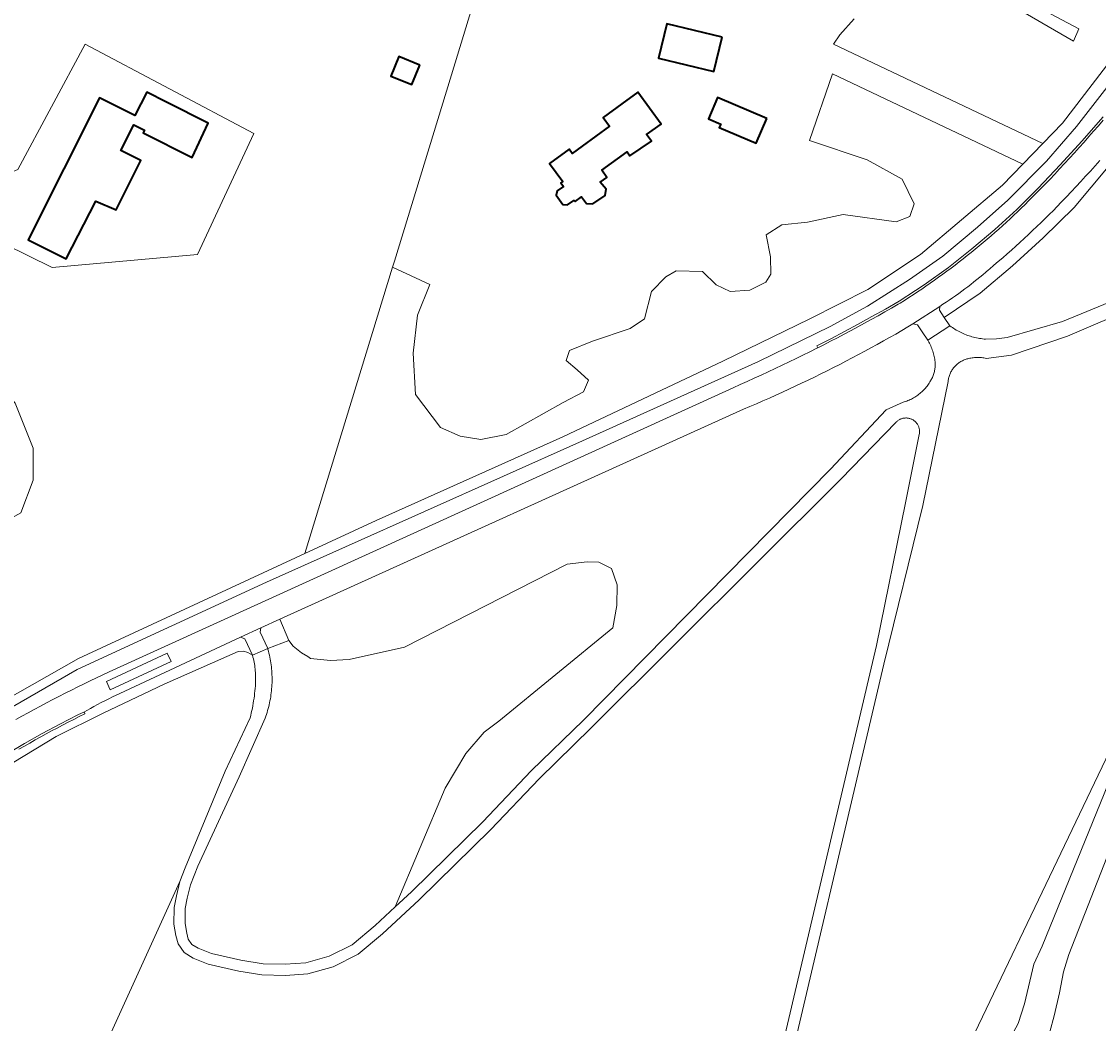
# Model space of a CAD drawing. Header units: metres. Extents: x 152737 to 157444, y 374779 to 378487.
# Tile 64 of 95: x 155587 to 155829, y 375700 to 375925. Entities that reach past the tile are written whole.
import ezdxf
from ezdxf.enums import TextEntityAlignment as Align

# ---------------------------------------------------------------- set-up
doc = ezdxf.new("R2010")
doc.units = ezdxf.units.M
for name, color, linetype, lineweight in [('B-XX-OG-BEBOUWING-GV', 7, 'Continuous', 35), ('B-XX-OG-BEBOUWING-T18', 10, 'Continuous', 18), ('B-XX-OG-TERREIN_CULTUURSCHEIDING-GV', 7, 'Continuous', 18), ('B-XX-OG-TOPOGRAFIE-T18', 10, 'Continuous', 18), ('B-XX-OG-WATER-GV', 130, 'Continuous', 18), ('B-XX-OG-WATER_SLOOT-GV', 120, 'Continuous', 18), ('B-XX-OG-WEG-GV', 7, 'Continuous', 18), ('B-XX-VH-VERHARDING_GRASBETONSTEEN-GV', 70, 'Continuous', 18)]:
    doc.layers.add(name, color=color, linetype=linetype, lineweight=lineweight)
doc.styles.add('NLCS-ISO-M-T18', font='NLCS-ISO.ttf', dxfattribs={"height": 1.8})

msp = doc.modelspace()

# ---------------------------------------------------------------- linework, layer by layer
at = {"layer": 'B-XX-OG-BEBOUWING-GV'}
for points in [[(155744.155, 375921.444), (155731.772, 375924.46), (155729.892, 375916.739), (155742.275, 375913.723)], [(155676.282, 375915.153), (155671.6, 375917.098), (155669.79, 375912.739), (155674.473, 375910.795)], [(155619.431, 375906.841), (155614.971, 375909.092), (155612.341, 375903.85), (155604.402, 375907.842), (155588.391, 375875.972), (155592.852, 375873.731), (155596.902, 375871.696), (155603.545, 375884.626), (155608.096, 375882.663), (155613.632, 375893.764), (155609.175, 375896.001), (155612.114, 375901.757), (155614.486, 375900.596), (155614.174, 375899.967), (155625.186, 375894.464), (155628.76, 375902.132)], [(155712.76, 375897.006), (155710.5, 375895.35), (155709.8, 375896.31), (155705.44, 375893.12), (155708.392, 375889.085), (155707.96, 375888.769), (155708.565, 375887.947), (155707.106, 375886.943), (155706.88, 375885.969), (155708.422, 375883.897), (155709.435, 375883.799), (155710.895, 375884.79), (155711.18, 375884.544), (155712.626, 375885.578), (155713.687, 375884.102), (155715.113, 375884.013), (155717.938, 375885.878), (155718.171, 375887.298), (155716.804, 375888.907), (155718.287, 375889.961), (155717.196, 375891.574), (155722.841, 375895.718), (155723.485, 375894.784), (155728.308, 375898.125), (155727.204, 375899.587), (155730.499, 375901.941), (155725.214, 375909.104), (155721.66, 375906.5), (155717.47, 375903.43), (155718.88, 375901.49)], [(155754.187, 375903.171), (155743.147, 375907.911), (155741.087, 375903.137), (155743.843, 375901.953), (155743.514, 375901.189), (155751.799, 375897.639)]]:
    msp.add_lwpolyline(points, close=True, dxfattribs=at)
at = {"layer": 'B-XX-OG-TERREIN_CULTUURSCHEIDING-GV'}
for points in [[(155575.454, 375768.242), (155599.658, 375781.983), (155650.459, 375805.527), (155670.196, 375869.833), (155670.613, 375871.192), (155684.239, 375915.679), (155690.344, 375935.886)], [(155690.344, 375935.886), (155684.239, 375915.679), (155670.613, 375871.192), (155670.196, 375869.833), (155678.508, 375865.907), (155675.768, 375859.013), (155674.818, 375850.487), (155675.341, 375841.223), (155680.918, 375833.853), (155685.338, 375831.851), (155689.97, 375831.113), (155695.654, 375832.269), (155708.499, 375839.423), (155713.026, 375841.842), (155714.185, 375844.473), (155711.66, 375846.79), (155709.134, 375848.896), (155709.872, 375851.107), (155715.03, 375853.21), (155723.558, 375856.049), (155726.716, 375858.259), (155728.297, 375864.364), (155731.562, 375867.626), (155733.878, 375868.994), (155739.773, 375868.886), (155742.824, 375865.832), (155745.982, 375864.358), (155750.403, 375864.672), (155753.983, 375866.46), (155755.141, 375868.249), (155755.037, 375872.144), (155754.092, 375877.092), (155757.566, 375879.302), (155763.356, 375879.931), (155771.357, 375881.613), (155783.251, 375880.03), (155786.304, 375881.187), (155787.253, 375884.028), (155784.623, 375889.608), (155776.729, 375893.927), (155763.783, 375898.247), (155768.946, 375913.193), (155811.686, 375892.966), (155816.148, 375897.574), (155769.185, 375919.877), (155770.619, 375921.957), (155773.819, 375925.586)], [(155817.926, 375926.703), (155824.274, 375923.344), (155823.081, 375920.543), (155807.926, 375929.285)], [(155807.926, 375929.285), (155823.081, 375920.543), (155824.274, 375923.344), (155817.926, 375926.703)], [(155773.819, 375925.586), (155770.619, 375921.957), (155769.185, 375919.877), (155816.148, 375897.574), (155820.612, 375902.184), (155836.389, 375922.732)], [(155586.068, 375891.757), (155601.13, 375919.858), (155639.019, 375899.844), (155626.378, 375872.69), (155593.745, 375869.754), (155561.68, 375885.543)], [(155835.777, 375916.911), (155823.758, 375901.421), (155816.981, 375893.641), (155808.32, 375884.846), (155801.539, 375878.808), (155793.716, 375872.309), (155786.227, 375867.046), (155776.792, 375861.061), (155768.456, 375856.468), (155752.358, 375848.644), (155712.824, 375830.8), (155641.853, 375799.112), (155599.39, 375779.485), (155576.117, 375766.085)], [(155585.598, 375768.292), (155586.971, 375769.054), (155588.347, 375769.808), (155589.727, 375770.556), (155591.111, 375771.297), (155592.499, 375772.03), (155593.89, 375772.756), (155595.285, 375773.476), (155596.683, 375774.188), (155598.086, 375774.893), (155599.492, 375775.591), (155600.901, 375776.281), (155602.314, 375776.965), (155603.73, 375777.641), (155605.15, 375778.31), (155606.573, 375778.972), (155746.631, 375842.766), (155748.216, 375843.463), (155749.797, 375844.167), (155751.375, 375844.879), (155752.95, 375845.598), (155754.521, 375846.324), (155756.089, 375847.057), (155757.654, 375847.798), (155759.215, 375848.546), (155760.773, 375849.301), (155762.327, 375850.063), (155763.878, 375850.833), (155765.425, 375851.609), (155765.657, 375851.727), (155765.433, 375852.172), (155768.543, 375853.764), (155771.641, 375855.387), (155774.724, 375857.038), (155777.792, 375858.717), (155780.852, 375860.431), (155783.889, 375862.168), (155787.604, 375864.61), (155789.497, 375865.855), (155794.959, 375869.774), (155800.259, 375873.909), (155805.388, 375878.255), (155810.338, 375882.805), (155815.1, 375887.55), (155820.083, 375892.789), (155824.949, 375898.135), (155829.697, 375903.587)], [(155828.946, 375893.74), (155827.898, 375892.565), (155826.845, 375891.395), (155825.786, 375890.231), (155824.721, 375889.072), (155823.65, 375887.918), (155822.573, 375886.77), (155821.49, 375885.628), (155820.402, 375884.49), (155819.308, 375883.359), (155818.532, 375882.573), (155817.615, 375881.655), (155816.692, 375880.742), (155815.764, 375879.835), (155814.83, 375878.934), (155813.89, 375878.039), (155812.945, 375877.149), (155811.995, 375876.265), (155811.039, 375875.387), (155810.078, 375874.516), (155809.111, 375873.65), (155808.139, 375872.79), (155807.162, 375871.936), (155806.179, 375871.088), (155805.192, 375870.246), (155804.199, 375869.41), (155804.003, 375869.238), (155803.354, 375868.677), (155802.7, 375868.123), (155802.041, 375867.574), (155801.377, 375867.032), (155800.708, 375866.496), (155800.034, 375865.966), (155799.355, 375865.442), (155798.671, 375864.925), (155797.982, 375864.414), (155797.289, 375863.91), (155796.591, 375863.412), (155795.888, 375862.92), (155795.181, 375862.435), (155794.469, 375861.957), (155793.753, 375861.486), (155793.032, 375861.021), (155793.011, 375860.161), (155794.057, 375858.556), (155802.133, 375864.009), (155809.367, 375870.159), (155816.265, 375876.427), (155823.224, 375883.212), (155830.852, 375892.311)], [(155830.852, 375892.311), (155823.224, 375883.212), (155816.265, 375876.427), (155809.367, 375870.159), (155802.133, 375864.009), (155794.057, 375858.556), (155795.3, 375856.65), (155795.581, 375856.445), (155795.867, 375856.246), (155796.157, 375856.054), (155796.451, 375855.869), (155796.75, 375855.69), (155797.053, 375855.519), (155797.359, 375855.354), (155797.669, 375855.197), (155797.983, 375855.046), (155798.3, 375854.903), (155798.621, 375854.767), (155798.944, 375854.639), (155799.271, 375854.518), (155799.599, 375854.405), (155799.931, 375854.299), (155800.265, 375854.201), (155800.601, 375854.111), (155800.939, 375854.028), (155801.278, 375853.953), (155801.62, 375853.886), (155801.963, 375853.827), (155802.307, 375853.776), (155802.652, 375853.732), (155802.998, 375853.697), (155803.309, 375853.672), (155805.74, 375853.707), (155808.15, 375854.03), (155820.581, 375857.6), (155835.355, 375863.72)], [(155837.278, 375860.984), (155821.682, 375854.331), (155809.15, 375850.1), (155806.324, 375849.658), (155803.482, 375849.341), (155803.22, 375849.394), (155802.956, 375849.44), (155802.69, 375849.477), (155802.424, 375849.507), (155802.157, 375849.529), (155801.89, 375849.542), (155801.622, 375849.548), (155801.354, 375849.546), (155801.087, 375849.535), (155800.82, 375849.517), (155800.553, 375849.491), (155800.288, 375849.457), (155800.023, 375849.414), (155799.76, 375849.364), (155799.561, 375849.321), (155799.35, 375849.273), (155799.141, 375849.218), (155798.933, 375849.155), (155798.729, 375849.085), (155798.527, 375849.006), (155798.328, 375848.921), (155798.132, 375848.828), (155797.94, 375848.728), (155797.752, 375848.621), (155797.568, 375848.507), (155797.388, 375848.387), (155797.213, 375848.26), (155797.043, 375848.126), (155796.877, 375847.986), (155796.717, 375847.84), (155796.562, 375847.689), (155796.414, 375847.532), (155796.271, 375847.369), (155796.134, 375847.201), (155796.003, 375847.029), (155795.879, 375846.851), (155795.762, 375846.669), (155795.651, 375846.483), (155795.547, 375846.293), (155795.451, 375846.1), (155795.361, 375845.902), (155795.279, 375845.702), (155795.205, 375845.499), (155795.137, 375845.293), (155795.078, 375845.085), (155795.026, 375844.874), (155794.983, 375844.662), (155794.946, 375844.449), (155794.918, 375844.234), (155794.912, 375844.174), (155789.26, 375816.311), (155780.505, 375780.723), (155755.536, 375674.566)], [(155585.471, 375839.282), (155589.468, 375829.176), (155589.465, 375822.018), (155586.726, 375814.65)], [(155753.501, 375677.268), (155778.805, 375784.856), (155785.322, 375816.941), (155788.445, 375832.293), (155788.472, 375832.447), (155788.491, 375832.603), (155788.503, 375832.759), (155788.506, 375832.916), (155788.501, 375833.072), (155788.488, 375833.228), (155788.468, 375833.383), (155788.439, 375833.538), (155788.403, 375833.69), (155788.359, 375833.84), (155788.307, 375833.988), (155788.248, 375834.133), (155788.181, 375834.275), (155788.107, 375834.413), (155788.027, 375834.547), (155787.939, 375834.677), (155787.845, 375834.803), (155787.745, 375834.923), (155787.639, 375835.038), (155787.527, 375835.148), (155787.41, 375835.251), (155787.287, 375835.349), (155787.16, 375835.44), (155787.028, 375835.525), (155786.892, 375835.602), (155786.752, 375835.673), (155786.609, 375835.736), (155786.463, 375835.793), (155786.314, 375835.841), (155786.163, 375835.882), (155786.009, 375835.915), (155785.855, 375835.94), (155785.699, 375835.957), (155785.543, 375835.967), (155785.386, 375835.968), (155785.23, 375835.961), (155785.074, 375835.947), (155784.919, 375835.924), (155784.765, 375835.894), (155784.613, 375835.855), (155784.463, 375835.809), (155784.316, 375835.756), (155784.172, 375835.695), (155784.031, 375835.626), (155783.894, 375835.551), (155783.76, 375835.469), (155783.632, 375835.38), (155783.507, 375835.284), (155783.388, 375835.183), (155783.275, 375835.075), (155783.239, 375835.039), (155770.842, 375822.261), (155714.756, 375766.371), (155703.07, 375754.967), (155692.235, 375743.577), (155676.144, 375727.816), (155667.951, 375720.167), (155662.482, 375715.567), (155656.862, 375712.775), (155651.159, 375711.149), (155646.155, 375710.816), (155640.853, 375710.939), (155635.64, 375711.806), (155628.798, 375713.319), (155625.377, 375714.665), (155623.358, 375715.931), (155622.004, 375717.931), (155621.509, 375719.78), (155621.1, 375722.305), (155621.107, 375726.082), (155621.631, 375728.666), (155622.396, 375731.925), (155600.257, 375683.193)], [(155582.691, 375757.182), (155594.657, 375764.432), (155605.202, 375769.68), (155618.879, 375776.237), (155635.524, 375783.524), (155636.679, 375783.638), (155637.656, 375783.35), (155638.721, 375782.69), (155637.022, 375786.392), (155636.052, 375786.731), (155608.957, 375774.147), (155608.115, 375773.747), (155607.277, 375773.34), (155606.442, 375772.925), (155605.611, 375772.503), (155604.784, 375772.075), (155603.96, 375771.639), (155603.14, 375771.196), (155602.323, 375770.746), (155601.511, 375770.289), (155601.007, 375770.001), (155601.097, 375769.546), (155599.843, 375768.922), (155598.593, 375768.291), (155597.347, 375767.654), (155596.105, 375767.008), (155594.866, 375766.356), (155593.63, 375765.697), (155592.399, 375765.031), (155591.171, 375764.358), (155589.948, 375763.677), (155588.728, 375762.99), (155587.512, 375762.296), (155586.3, 375761.595)], [(155600.257, 375683.193), (155622.396, 375731.925), (155623.598, 375734.955), (155632.6, 375756.65), (155638.191, 375768.662), (155638.329, 375769.202), (155638.459, 375769.744), (155638.581, 375770.288), (155638.695, 375770.834), (155638.801, 375771.381), (155638.9, 375771.93), (155638.99, 375772.48), (155639.073, 375773.031), (155639.148, 375773.584), (155639.215, 375774.137), (155639.274, 375774.691), (155639.325, 375775.247), (155639.368, 375775.802), (155639.403, 375776.359), (155639.411, 375776.509), (155639.428, 375776.896), (155639.438, 375777.283), (155639.439, 375777.671), (155639.433, 375778.058), (155639.418, 375778.445), (155639.396, 375778.832), (155639.365, 375779.218), (155639.327, 375779.603), (155639.28, 375779.988), (155639.226, 375780.371), (155639.164, 375780.754), (155639.093, 375781.135), (155639.016, 375781.514), (155638.93, 375781.892), (155638.836, 375782.268), (155638.721, 375782.69), (155637.656, 375783.35), (155636.679, 375783.638), (155635.524, 375783.524), (155618.879, 375776.237), (155605.202, 375769.68), (155594.657, 375764.432), (155582.691, 375757.182)], [(155808.519, 375696.163), (155810.625, 375700.038), (155812.059, 375704.439), (155814.121, 375713.34), (155816.014, 375717.389), (155841.36, 375779.718)], [(155789.176, 375673.423), (155831.155, 375761.127)], [(155831.155, 375761.127), (155789.176, 375673.423)]]:
    msp.add_lwpolyline(points, dxfattribs=at)
for points in [[(155744.155, 375921.444), (155742.275, 375913.723), (155729.892, 375916.739), (155731.772, 375924.46)], [(155563.262, 375889.045), (155561.68, 375885.543), (155593.745, 375869.754), (155626.378, 375872.69), (155639.019, 375899.844), (155601.13, 375919.858), (155586.068, 375891.757), (155581.119, 375889.653), (155572.277, 375887.867), (155567.54, 375888.184)], [(155676.282, 375915.153), (155674.473, 375910.795), (155669.79, 375912.739), (155671.6, 375917.098)], [(155811.686, 375892.966), (155768.946, 375913.193), (155763.783, 375898.247), (155776.729, 375893.927), (155784.623, 375889.608), (155787.253, 375884.028), (155786.304, 375881.187), (155783.251, 375880.03), (155771.357, 375881.613), (155763.356, 375879.931), (155757.566, 375879.302), (155754.092, 375877.092), (155755.037, 375872.144), (155755.141, 375868.249), (155753.983, 375866.46), (155750.403, 375864.672), (155745.982, 375864.358), (155742.824, 375865.832), (155739.773, 375868.886), (155733.878, 375868.994), (155731.562, 375867.626), (155728.297, 375864.364), (155726.716, 375858.259), (155723.558, 375856.049), (155715.03, 375853.21), (155709.872, 375851.107), (155709.134, 375848.896), (155711.66, 375846.79), (155714.185, 375844.473), (155713.026, 375841.842), (155708.499, 375839.423), (155695.654, 375832.269), (155689.97, 375831.113), (155685.338, 375831.851), (155680.918, 375833.853), (155675.341, 375841.223), (155674.818, 375850.487), (155675.768, 375859.013), (155678.508, 375865.907), (155670.196, 375869.833), (155650.459, 375805.527), (155666.516, 375812.968), (155708.409, 375831.736), (155744.319, 375848.737), (155763.875, 375858.215), (155776.85, 375864.795), (155788.694, 375872.687), (155807.12, 375888.251)], [(155619.431, 375906.841), (155628.76, 375902.132), (155625.186, 375894.464), (155614.174, 375899.967), (155614.486, 375900.596), (155612.114, 375901.757), (155609.175, 375896.001), (155613.632, 375893.764), (155608.096, 375882.663), (155603.545, 375884.626), (155596.902, 375871.696), (155592.852, 375873.731), (155588.391, 375875.972), (155604.402, 375907.842), (155612.341, 375903.85), (155614.971, 375909.092)], [(155712.76, 375897.006), (155718.88, 375901.49), (155717.47, 375903.43), (155721.66, 375906.5), (155725.214, 375909.104), (155730.499, 375901.941), (155727.204, 375899.587), (155728.308, 375898.125), (155723.485, 375894.784), (155722.841, 375895.718), (155717.196, 375891.574), (155718.287, 375889.961), (155716.804, 375888.907), (155718.171, 375887.298), (155717.938, 375885.878), (155715.113, 375884.013), (155713.687, 375884.102), (155712.626, 375885.578), (155711.18, 375884.544), (155710.895, 375884.79), (155709.435, 375883.799), (155708.422, 375883.897), (155706.88, 375885.969), (155707.106, 375886.943), (155708.565, 375887.947), (155707.96, 375888.769), (155708.392, 375889.085), (155705.44, 375893.12), (155709.8, 375896.31), (155710.5, 375895.35)], [(155754.187, 375903.171), (155751.799, 375897.639), (155743.514, 375901.189), (155743.843, 375901.953), (155741.087, 375903.137), (155743.147, 375907.911)], [(155548.053, 375857.641), (155546.107, 375853.668), (155552.421, 375849.61), (155555.367, 375845.187), (155555.154, 375838.03), (155545.885, 375819.927), (155545.883, 375814.664), (155550.091, 375808.136), (155557.67, 375806.028), (155575.144, 375808.338), (155586.726, 375814.65), (155589.465, 375822.018), (155589.468, 375829.176), (155585.471, 375839.282), (155580.631, 375844.758), (155569.896, 375850.867)], [(155644.861, 375790.765), (155646.856, 375786.046), (155647.897, 375784.757), (155649.754, 375783.274), (155651.134, 375782.449), (155651.773, 375781.95), (155656.228, 375781.489), (155660.398, 375781.713), (155672.827, 375784.495), (155709.369, 375803.117), (155713.872, 375803.683), (155716.504, 375803.577), (155719.345, 375802.208), (155720.607, 375798.523), (155720.501, 375793.891), (155719.651, 375788.858), (155694.049, 375767.883), (155690.717, 375765.426), (155686.599, 375760.61), (155681.968, 375752.836), (155670.751, 375726.2), (155674.416, 375729.622), (155690.455, 375745.333), (155701.29, 375756.723), (155713.009, 375768.16), (155768.481, 375824.502), (155781.001, 375837.81), (155784.79, 375839.512), (155785.065, 375839.591), (155785.337, 375839.679), (155785.608, 375839.773), (155785.875, 375839.876), (155786.139, 375839.986), (155786.4, 375840.103), (155786.658, 375840.227), (155786.912, 375840.358), (155787.163, 375840.497), (155787.409, 375840.642), (155787.651, 375840.795), (155787.889, 375840.954), (155788.123, 375841.119), (155788.351, 375841.291), (155788.575, 375841.47), (155788.794, 375841.654), (155789.007, 375841.845), (155789.215, 375842.042), (155789.418, 375842.244), (155789.614, 375842.452), (155789.805, 375842.665), (155789.99, 375842.883), (155790.169, 375843.107), (155790.341, 375843.335), (155790.507, 375843.569), (155790.666, 375843.806), (155790.819, 375844.049), (155790.964, 375844.295), (155791.051, 375844.449), (155791.167, 375844.65), (155791.276, 375844.856), (155791.378, 375845.065), (155791.472, 375845.277), (155791.56, 375845.493), (155791.639, 375845.711), (155791.712, 375845.932), (155791.776, 375846.155), (155791.833, 375846.381), (155791.882, 375846.608), (155791.923, 375846.837), (155791.957, 375847.067), (155791.982, 375847.298), (155791.999, 375847.53), (155792.009, 375847.762), (155792.01, 375847.994), (155792.003, 375848.227), (155791.989, 375848.459), (155791.982, 375848.539), (155791.943, 375848.85), (155791.897, 375849.161), (155791.842, 375849.47), (155791.78, 375849.777), (155791.71, 375850.083), (155791.632, 375850.387), (155791.547, 375850.689), (155791.453, 375850.988), (155791.352, 375851.285), (155791.244, 375851.58), (155791.128, 375851.871), (155791.005, 375852.16), (155790.874, 375852.445), (155790.736, 375852.727), (155790.591, 375853.005), (155790.439, 375853.279), (155790.352, 375853.43), (155789.1, 375855.298), (155788.052, 375856.861), (155787.012, 375857.065), (155785.898, 375856.41), (155784.523, 375855.61), (155783.146, 375854.818), (155781.763, 375854.032), (155780.377, 375853.253), (155778.988, 375852.482), (155777.594, 375851.717), (155776.196, 375850.959), (155774.795, 375850.209), (155773.39, 375849.465), (155771.981, 375848.729), (155770.568, 375847.999), (155769.152, 375847.277), (155767.732, 375846.562), (155766.309, 375845.854), (155764.882, 375845.153), (155763.451, 375844.46), (155762.017, 375843.773), (155760.58, 375843.094), (155759.139, 375842.422), (155757.695, 375841.758), (155756.248, 375841.1), (155754.797, 375840.45), (155753.343, 375839.807), (155751.886, 375839.172), (155750.426, 375838.544), (155748.962, 375837.923)], [(155670.751, 375726.2), (155681.968, 375752.836), (155686.599, 375760.61), (155690.717, 375765.426), (155694.049, 375767.883), (155719.651, 375788.858), (155720.501, 375793.891), (155720.607, 375798.523), (155719.345, 375802.208), (155716.504, 375803.577), (155713.872, 375803.683), (155709.369, 375803.117), (155672.827, 375784.495), (155660.398, 375781.713), (155656.228, 375781.489), (155651.773, 375781.95), (155651.134, 375782.449), (155649.754, 375783.274), (155647.897, 375784.757), (155646.856, 375786.046), (155642.151, 375784.211), (155642.198, 375784.044), (155642.315, 375783.61), (155642.423, 375783.174), (155642.524, 375782.736), (155642.617, 375782.297), (155642.703, 375781.856), (155642.78, 375781.413), (155642.85, 375780.969), (155642.911, 375780.524), (155642.965, 375780.078), (155643.011, 375779.631), (155643.049, 375779.183), (155643.078, 375778.735), (155643.1, 375778.286), (155643.114, 375777.837), (155643.12, 375777.388), (155643.118, 375776.939), (155643.108, 375776.49), (155643.09, 375776.041), (155643.063, 375775.592), (155643.029, 375775.144), (155642.987, 375774.697), (155642.937, 375774.25), (155642.879, 375773.805), (155642.813, 375773.36), (155642.739, 375772.917), (155642.658, 375772.475), (155642.568, 375772.035), (155642.471, 375771.596), (155642.366, 375771.159), (155642.253, 375770.725), (155642.132, 375770.292), (155642.004, 375769.861), (155641.868, 375769.433), (155641.724, 375769.007), (155641.573, 375768.584), (155635.71, 375755.371), (155626.447, 375735.357), (155624.788, 375731.175), (155624.073, 375728.132), (155623.607, 375725.828), (155623.6, 375722.503), (155623.957, 375720.304), (155624.31, 375718.983), (155625.132, 375717.769), (155626.509, 375716.907), (155629.53, 375715.717), (155636.116, 375714.262), (155641.089, 375713.435), (155646.101, 375713.318), (155650.729, 375713.625), (155655.956, 375715.117), (155661.102, 375717.673), (155666.293, 375722.039)], [(155642.151, 375784.211), (155646.856, 375786.046), (155644.861, 375790.765), (155640.611, 375788.84), (155640.432, 375787.901)]]:
    msp.add_lwpolyline(points, close=True, dxfattribs=at)
at = {"layer": 'B-XX-OG-WATER-GV'}
for points in [[(155836.389, 375922.732), (155820.612, 375902.184), (155816.148, 375897.574), (155811.686, 375892.966), (155807.12, 375888.251), (155788.694, 375872.687), (155776.85, 375864.795), (155763.875, 375858.215), (155744.319, 375848.737), (155708.409, 375831.736), (155666.516, 375812.968), (155650.459, 375805.527), (155599.658, 375781.983), (155575.454, 375768.242)], [(155576.117, 375766.085), (155599.39, 375779.485), (155641.853, 375799.112), (155712.824, 375830.8), (155752.358, 375848.644), (155768.456, 375856.468), (155776.792, 375861.061), (155786.227, 375867.046), (155793.716, 375872.309), (155801.539, 375878.808), (155808.32, 375884.846), (155816.981, 375893.641), (155823.758, 375901.421), (155835.777, 375916.911)], [(155846.795, 375778.782), (155827.026, 375728.294), (155822.037, 375715.498), (155820.809, 375711.607), (155819.882, 375706.912), (155818.748, 375701.721), (155817.74, 375698.145)]]:
    msp.add_lwpolyline(points, dxfattribs=at)
at = {"layer": 'B-XX-OG-WATER_SLOOT-GV'}
for points in [[(155841.36, 375779.718), (155816.014, 375717.389), (155814.121, 375713.34), (155812.059, 375704.439), (155810.625, 375700.038), (155808.519, 375696.163)], [(155817.74, 375698.145), (155818.748, 375701.721), (155819.882, 375706.912), (155820.809, 375711.607), (155822.037, 375715.498), (155827.026, 375728.294), (155846.795, 375778.782)]]:
    msp.add_lwpolyline(points, dxfattribs=at)
at = {"layer": 'B-XX-OG-WEG-GV'}
for points in [[(155829.702, 375902.824), (155828.642, 375901.589), (155827.576, 375900.361), (155826.504, 375899.137), (155825.426, 375897.919), (155824.341, 375896.706), (155823.251, 375895.498), (155822.155, 375894.296), (155821.053, 375893.099), (155819.945, 375891.908), (155818.832, 375890.722), (155817.712, 375889.541), (155816.587, 375888.366), (155815.456, 375887.197), (155815.421, 375887.161), (155814.617, 375886.332), (155813.808, 375885.51), (155812.993, 375884.693), (155812.172, 375883.882), (155811.346, 375883.076), (155810.514, 375882.276), (155809.677, 375881.482), (155808.834, 375880.694), (155807.985, 375879.911), (155807.131, 375879.135), (155806.272, 375878.364), (155805.408, 375877.6), (155804.538, 375876.841), (155803.663, 375876.089), (155802.783, 375875.342), (155801.898, 375874.602), (155801.007, 375873.868), (155800.112, 375873.14), (155799.211, 375872.418), (155798.306, 375871.703), (155797.396, 375870.993), (155796.48, 375870.291), (155795.56, 375869.594), (155794.635, 375868.904), (155793.705, 375868.22), (155792.771, 375867.543), (155791.832, 375866.872), (155790.888, 375866.208), (155789.94, 375865.55), (155788.987, 375864.899), (155788.029, 375864.255), (155787.068, 375863.617), (155786.101, 375862.986), (155785.131, 375862.362), (155784.156, 375861.744), (155783.7, 375861.48), (155782.198, 375860.619), (155780.692, 375859.765), (155779.183, 375858.918), (155777.669, 375858.078), (155776.152, 375857.244), (155774.631, 375856.418), (155773.106, 375855.599), (155771.577, 375854.787), (155770.044, 375853.982), (155768.508, 375853.184), (155766.968, 375852.393), (155765.657, 375851.727), (155765.425, 375851.609), (155763.878, 375850.833), (155762.327, 375850.063), (155760.773, 375849.301), (155759.215, 375848.546), (155757.654, 375847.798), (155756.089, 375847.057), (155754.521, 375846.324), (155752.95, 375845.598), (155751.375, 375844.879), (155749.797, 375844.167), (155748.216, 375843.463), (155746.631, 375842.766), (155606.573, 375778.972), (155605.15, 375778.31), (155603.73, 375777.641), (155602.314, 375776.965), (155600.901, 375776.281), (155599.492, 375775.591), (155598.086, 375774.893), (155596.683, 375774.188), (155595.285, 375773.476), (155593.89, 375772.756), (155592.499, 375772.03), (155591.111, 375771.297), (155589.727, 375770.556), (155588.347, 375769.808), (155586.971, 375769.054), (155585.598, 375768.292)], [(155583.615, 375760.593), (155587.533, 375762.885), (155591.494, 375765.104), (155595.496, 375767.248), (155599.538, 375769.317), (155601.007, 375770.001), (155601.511, 375770.289), (155602.323, 375770.746), (155603.14, 375771.196), (155603.96, 375771.639), (155604.784, 375772.075), (155605.611, 375772.503), (155606.442, 375772.925), (155607.277, 375773.34), (155608.115, 375773.747), (155608.957, 375774.147), (155636.052, 375786.731), (155640.611, 375788.84), (155644.861, 375790.765), (155748.962, 375837.923), (155750.426, 375838.544), (155751.886, 375839.172), (155753.343, 375839.807), (155754.797, 375840.45), (155756.248, 375841.1), (155757.695, 375841.758), (155759.139, 375842.422), (155760.58, 375843.094), (155762.017, 375843.773), (155763.451, 375844.46), (155764.882, 375845.153), (155766.309, 375845.854), (155767.732, 375846.562), (155769.152, 375847.277), (155770.568, 375847.999), (155771.981, 375848.729), (155773.39, 375849.465), (155774.795, 375850.209), (155776.196, 375850.959), (155777.594, 375851.717), (155778.988, 375852.482), (155780.377, 375853.253), (155781.763, 375854.032), (155783.146, 375854.818), (155784.523, 375855.61), (155785.898, 375856.41), (155787.012, 375857.065), (155793.032, 375861.021), (155793.753, 375861.486), (155794.469, 375861.957), (155795.181, 375862.435), (155795.888, 375862.92), (155796.591, 375863.412), (155797.289, 375863.91), (155797.982, 375864.414), (155798.671, 375864.925), (155799.355, 375865.442), (155800.034, 375865.966), (155800.708, 375866.496), (155801.377, 375867.032), (155802.041, 375867.574), (155802.7, 375868.123), (155803.354, 375868.677), (155804.003, 375869.238), (155804.199, 375869.41), (155805.192, 375870.246), (155806.179, 375871.088), (155807.162, 375871.936), (155808.139, 375872.79), (155809.111, 375873.65), (155810.078, 375874.516), (155811.039, 375875.387), (155811.995, 375876.265), (155812.945, 375877.149), (155813.89, 375878.039), (155814.83, 375878.934), (155815.764, 375879.835), (155816.692, 375880.742), (155817.615, 375881.655), (155818.532, 375882.573), (155819.308, 375883.359), (155820.402, 375884.49), (155821.49, 375885.628), (155822.573, 375886.77), (155823.65, 375887.918), (155824.721, 375889.072), (155825.786, 375890.231), (155826.845, 375891.395), (155827.898, 375892.565), (155828.946, 375893.74)], [(155835.355, 375863.72), (155820.581, 375857.6), (155808.15, 375854.03), (155805.74, 375853.707), (155803.309, 375853.672), (155802.998, 375853.697), (155802.652, 375853.732), (155802.307, 375853.776), (155801.963, 375853.827), (155801.62, 375853.886), (155801.278, 375853.953), (155800.939, 375854.028), (155800.601, 375854.111), (155800.265, 375854.201), (155799.931, 375854.299), (155799.599, 375854.405), (155799.271, 375854.518), (155798.944, 375854.639), (155798.621, 375854.767), (155798.3, 375854.903), (155797.983, 375855.046), (155797.669, 375855.197), (155797.359, 375855.354), (155797.053, 375855.519), (155796.75, 375855.69), (155796.451, 375855.869), (155796.157, 375856.054), (155795.867, 375856.246), (155795.581, 375856.445), (155795.3, 375856.65), (155790.352, 375853.43), (155790.439, 375853.279), (155790.591, 375853.005), (155790.736, 375852.727), (155790.874, 375852.445), (155791.005, 375852.16), (155791.128, 375851.871), (155791.244, 375851.58), (155791.352, 375851.285), (155791.453, 375850.988), (155791.547, 375850.689), (155791.632, 375850.387), (155791.71, 375850.083), (155791.78, 375849.777), (155791.842, 375849.47), (155791.897, 375849.161), (155791.943, 375848.85), (155791.982, 375848.539), (155791.989, 375848.459), (155792.003, 375848.227), (155792.01, 375847.994), (155792.009, 375847.762), (155791.999, 375847.53), (155791.982, 375847.298), (155791.957, 375847.067), (155791.923, 375846.837), (155791.882, 375846.608), (155791.833, 375846.381), (155791.776, 375846.155), (155791.712, 375845.932), (155791.639, 375845.711), (155791.56, 375845.493), (155791.472, 375845.277), (155791.378, 375845.065), (155791.276, 375844.856), (155791.167, 375844.65), (155791.051, 375844.449), (155790.964, 375844.295), (155790.819, 375844.049), (155790.666, 375843.806), (155790.507, 375843.569), (155790.341, 375843.335), (155790.169, 375843.107), (155789.99, 375842.883), (155789.805, 375842.665), (155789.614, 375842.452), (155789.418, 375842.244), (155789.215, 375842.042), (155789.007, 375841.845), (155788.794, 375841.654), (155788.575, 375841.47), (155788.351, 375841.291), (155788.123, 375841.119), (155787.889, 375840.954), (155787.651, 375840.795), (155787.409, 375840.642), (155787.163, 375840.497), (155786.912, 375840.358), (155786.658, 375840.227), (155786.4, 375840.103), (155786.139, 375839.986), (155785.875, 375839.876), (155785.608, 375839.773), (155785.337, 375839.679), (155785.065, 375839.591), (155784.79, 375839.512), (155781.001, 375837.81), (155768.481, 375824.502), (155713.009, 375768.16), (155701.29, 375756.723), (155690.455, 375745.333), (155674.416, 375729.622), (155670.751, 375726.2), (155666.293, 375722.039), (155661.102, 375717.673), (155655.956, 375715.117), (155650.729, 375713.625), (155646.101, 375713.318), (155641.089, 375713.435), (155636.116, 375714.262), (155629.53, 375715.717), (155626.509, 375716.907), (155625.132, 375717.769), (155624.31, 375718.983), (155623.957, 375720.304), (155623.6, 375722.503), (155623.607, 375725.828), (155624.073, 375728.132), (155624.788, 375731.175), (155626.447, 375735.357), (155635.71, 375755.371), (155641.573, 375768.584), (155641.724, 375769.007), (155641.868, 375769.433), (155642.004, 375769.861), (155642.132, 375770.292), (155642.253, 375770.725), (155642.366, 375771.159), (155642.471, 375771.596), (155642.568, 375772.035), (155642.658, 375772.475), (155642.739, 375772.917), (155642.813, 375773.36), (155642.879, 375773.805), (155642.937, 375774.25), (155642.987, 375774.697), (155643.029, 375775.144), (155643.063, 375775.592), (155643.09, 375776.041), (155643.108, 375776.49), (155643.118, 375776.939), (155643.12, 375777.388), (155643.114, 375777.837), (155643.1, 375778.286), (155643.078, 375778.735), (155643.049, 375779.183), (155643.011, 375779.631), (155642.965, 375780.078), (155642.911, 375780.524), (155642.85, 375780.969), (155642.78, 375781.413), (155642.703, 375781.856), (155642.617, 375782.297), (155642.524, 375782.736), (155642.423, 375783.174), (155642.315, 375783.61), (155642.198, 375784.044), (155642.151, 375784.211), (155638.721, 375782.69), (155638.836, 375782.268), (155638.93, 375781.892), (155639.016, 375781.514), (155639.093, 375781.135), (155639.164, 375780.754), (155639.226, 375780.371), (155639.28, 375779.988), (155639.327, 375779.603), (155639.365, 375779.218), (155639.396, 375778.832), (155639.418, 375778.445), (155639.433, 375778.058), (155639.439, 375777.671), (155639.438, 375777.283), (155639.428, 375776.896), (155639.411, 375776.509), (155639.403, 375776.359), (155639.368, 375775.802), (155639.325, 375775.247), (155639.274, 375774.691), (155639.215, 375774.137), (155639.148, 375773.584), (155639.073, 375773.031), (155638.99, 375772.48), (155638.9, 375771.93), (155638.801, 375771.381), (155638.695, 375770.834), (155638.581, 375770.288), (155638.459, 375769.744), (155638.329, 375769.202), (155638.191, 375768.662), (155632.6, 375756.65), (155623.598, 375734.955), (155622.396, 375731.925), (155621.631, 375728.666), (155621.107, 375726.082), (155621.1, 375722.305), (155621.509, 375719.78), (155622.004, 375717.931), (155623.358, 375715.931), (155625.377, 375714.665), (155628.798, 375713.319), (155635.64, 375711.806), (155640.853, 375710.939), (155646.155, 375710.816), (155651.159, 375711.149), (155656.862, 375712.775), (155662.482, 375715.567), (155667.951, 375720.167), (155676.144, 375727.816), (155692.235, 375743.577), (155703.07, 375754.967), (155714.756, 375766.371), (155770.842, 375822.261), (155783.239, 375835.039), (155783.275, 375835.075), (155783.388, 375835.183), (155783.507, 375835.284), (155783.632, 375835.38), (155783.76, 375835.469), (155783.894, 375835.551), (155784.031, 375835.626), (155784.172, 375835.695), (155784.316, 375835.756), (155784.463, 375835.809), (155784.613, 375835.855), (155784.765, 375835.894), (155784.919, 375835.924), (155785.074, 375835.947), (155785.23, 375835.961), (155785.386, 375835.968), (155785.543, 375835.967), (155785.699, 375835.957), (155785.855, 375835.94), (155786.009, 375835.915), (155786.163, 375835.882), (155786.314, 375835.841), (155786.463, 375835.793), (155786.609, 375835.736), (155786.752, 375835.673), (155786.892, 375835.602), (155787.028, 375835.525), (155787.16, 375835.44), (155787.287, 375835.349), (155787.41, 375835.251), (155787.527, 375835.148), (155787.639, 375835.038), (155787.745, 375834.923), (155787.845, 375834.803), (155787.939, 375834.677), (155788.027, 375834.547), (155788.107, 375834.413), (155788.181, 375834.275), (155788.248, 375834.133), (155788.307, 375833.988), (155788.359, 375833.84), (155788.403, 375833.69), (155788.439, 375833.538), (155788.468, 375833.383), (155788.488, 375833.228), (155788.501, 375833.072), (155788.506, 375832.916), (155788.503, 375832.759), (155788.491, 375832.603), (155788.472, 375832.447), (155788.445, 375832.293), (155785.322, 375816.941), (155778.805, 375784.856), (155753.501, 375677.268)], [(155755.536, 375674.566), (155780.505, 375780.723), (155789.26, 375816.311), (155794.912, 375844.174), (155794.918, 375844.234), (155794.946, 375844.449), (155794.983, 375844.662), (155795.026, 375844.874), (155795.078, 375845.085), (155795.137, 375845.293), (155795.205, 375845.499), (155795.279, 375845.702), (155795.361, 375845.902), (155795.451, 375846.1), (155795.547, 375846.293), (155795.651, 375846.483), (155795.762, 375846.669), (155795.879, 375846.851), (155796.003, 375847.029), (155796.134, 375847.201), (155796.271, 375847.369), (155796.414, 375847.532), (155796.562, 375847.689), (155796.717, 375847.84), (155796.877, 375847.986), (155797.043, 375848.126), (155797.213, 375848.26), (155797.388, 375848.387), (155797.568, 375848.507), (155797.752, 375848.621), (155797.94, 375848.728), (155798.132, 375848.828), (155798.328, 375848.921), (155798.527, 375849.006), (155798.729, 375849.085), (155798.933, 375849.155), (155799.141, 375849.218), (155799.35, 375849.273), (155799.561, 375849.321), (155799.76, 375849.364), (155800.023, 375849.414), (155800.288, 375849.457), (155800.553, 375849.491), (155800.82, 375849.517), (155801.087, 375849.535), (155801.354, 375849.546), (155801.622, 375849.548), (155801.89, 375849.542), (155802.157, 375849.529), (155802.424, 375849.507), (155802.69, 375849.477), (155802.956, 375849.44), (155803.22, 375849.394), (155803.482, 375849.341), (155806.324, 375849.658), (155809.15, 375850.1), (155821.682, 375854.331), (155837.278, 375860.984)]]:
    msp.add_lwpolyline(points, dxfattribs=at)
for points in [[(155790.352, 375853.43), (155795.3, 375856.65), (155794.057, 375858.556), (155793.011, 375860.161), (155793.032, 375861.021), (155787.012, 375857.065), (155788.052, 375856.861), (155789.1, 375855.298)], [(155638.721, 375782.69), (155642.151, 375784.211), (155640.432, 375787.901), (155640.611, 375788.84), (155636.052, 375786.731), (155637.022, 375786.392)], [(155620.46, 375781.305), (155606.794, 375774.971), (155605.937, 375776.807), (155619.603, 375783.141)], [(155620.46, 375781.305), (155619.603, 375783.141), (155605.937, 375776.807), (155606.794, 375774.971)]]:
    msp.add_lwpolyline(points, close=True, dxfattribs=at)
at = {"layer": 'B-XX-VH-VERHARDING_GRASBETONSTEEN-GV'}
for points in [[(155829.697, 375903.587), (155824.949, 375898.135), (155820.083, 375892.789), (155815.1, 375887.55), (155810.338, 375882.805), (155805.388, 375878.255), (155800.259, 375873.909), (155794.959, 375869.774), (155789.497, 375865.855), (155787.604, 375864.61), (155783.889, 375862.168), (155780.852, 375860.431), (155777.792, 375858.717), (155774.724, 375857.038), (155771.641, 375855.387), (155768.543, 375853.764), (155765.433, 375852.172), (155765.657, 375851.727), (155766.968, 375852.393), (155768.508, 375853.184), (155770.044, 375853.982), (155771.577, 375854.787), (155773.106, 375855.599), (155774.631, 375856.418), (155776.152, 375857.244), (155777.669, 375858.078), (155779.183, 375858.918), (155780.692, 375859.765), (155782.198, 375860.619), (155783.7, 375861.48), (155784.156, 375861.744), (155785.131, 375862.362), (155786.101, 375862.986), (155787.068, 375863.617), (155788.029, 375864.255), (155788.987, 375864.899), (155789.94, 375865.55), (155790.888, 375866.208), (155791.832, 375866.872), (155792.771, 375867.543), (155793.705, 375868.22), (155794.635, 375868.904), (155795.56, 375869.594), (155796.48, 375870.291), (155797.396, 375870.993), (155798.306, 375871.703), (155799.211, 375872.418), (155800.112, 375873.14), (155801.007, 375873.868), (155801.898, 375874.602), (155802.783, 375875.342), (155803.663, 375876.089), (155804.538, 375876.841), (155805.408, 375877.6), (155806.272, 375878.364), (155807.131, 375879.135), (155807.985, 375879.911), (155808.834, 375880.694), (155809.677, 375881.482), (155810.514, 375882.276), (155811.346, 375883.076), (155812.172, 375883.882), (155812.993, 375884.693), (155813.808, 375885.51), (155814.617, 375886.332), (155815.421, 375887.161), (155815.456, 375887.197), (155816.587, 375888.366), (155817.712, 375889.541), (155818.832, 375890.722), (155819.945, 375891.908), (155821.053, 375893.099), (155822.155, 375894.296), (155823.251, 375895.498), (155824.341, 375896.706), (155825.426, 375897.919), (155826.504, 375899.137), (155827.576, 375900.361), (155828.642, 375901.589), (155829.702, 375902.824)], [(155586.3, 375761.595), (155587.512, 375762.296), (155588.728, 375762.99), (155589.948, 375763.677), (155591.171, 375764.358), (155592.399, 375765.031), (155593.63, 375765.697), (155594.866, 375766.356), (155596.105, 375767.008), (155597.347, 375767.654), (155598.593, 375768.291), (155599.843, 375768.922), (155601.097, 375769.546), (155601.007, 375770.001), (155599.538, 375769.317), (155595.496, 375767.248), (155591.494, 375765.104), (155587.533, 375762.885), (155583.615, 375760.593)]]:
    msp.add_lwpolyline(points, dxfattribs=at)

# ---------------------------------------------------------------- texts
at = {"layer": 'B-XX-OG-BEBOUWING-T18', "style": 'NLCS-ISO-M-T18'}
for s, rotation, p in [('4', 36, (155716.609, 375896.727)), ('2', 333, (155598.876, 375891.274))]:
    msp.add_text(s, height=0.0018, rotation=rotation, dxfattribs=at).set_placement(p, align=Align.MIDDLE_CENTER)
at = {"layer": 'B-XX-OG-TOPOGRAFIE-T18', "style": 'NLCS-ISO-M-T18'}
msp.add_text('Broekhovenseweg', height=0.0018, rotation=24.2, dxfattribs=at).set_placement((155727.362, 375830.823), align=Align.MIDDLE_CENTER)
msp.add_text('Broekhovenseweg', height=0.0018, rotation=24.2, dxfattribs=at).set_placement((155727.362, 375830.823), align=Align.MIDDLE_CENTER)
msp.add_text('Broekhovenseweg', height=0.0018, rotation=24.2, dxfattribs=at).set_placement((155727.362, 375830.823), align=Align.MIDDLE_CENTER)
msp.add_text('Broekhovenseweg', height=0.0018, rotation=24.2, dxfattribs=at).set_placement((155727.362, 375830.823), align=Align.MIDDLE_CENTER)
msp.add_text('Broekhovenseweg', height=0.0018, rotation=24.2, dxfattribs=at).set_placement((155727.362, 375830.823), align=Align.MIDDLE_CENTER)
msp.add_text('Broekhovenseweg', height=0.0018, rotation=24.2, dxfattribs=at).set_placement((155727.362, 375830.823), align=Align.MIDDLE_CENTER)
msp.add_text('Broekhovenseweg', height=0.0018, rotation=24.2, dxfattribs=at).set_placement((155727.362, 375830.823), align=Align.MIDDLE_CENTER)
msp.add_text('Broekhovenseweg', height=0.0018, rotation=24.2, dxfattribs=at).set_placement((155727.362, 375830.823), align=Align.MIDDLE_CENTER)
msp.add_text('Broekhovenseweg', height=0.0018, rotation=24.2, dxfattribs=at).set_placement((155727.362, 375830.823), align=Align.MIDDLE_CENTER)
msp.add_text('Broekhovenseweg', height=0.0018, rotation=24.2, dxfattribs=at).set_placement((155727.362, 375830.823), align=Align.MIDDLE_CENTER)
msp.add_text('Broekhovenseweg', height=0.0018, rotation=24.2, dxfattribs=at).set_placement((155727.362, 375830.823), align=Align.MIDDLE_CENTER)
msp.add_text('Broekhovenseweg', height=0.0018, rotation=24.2, dxfattribs=at).set_placement((155727.362, 375830.823), align=Align.MIDDLE_CENTER)
msp.add_text('Broekhovenseweg', height=0.0018, rotation=24.2, dxfattribs=at).set_placement((155727.362, 375830.823), align=Align.MIDDLE_CENTER)

doc.saveas('drawing.dxf')
